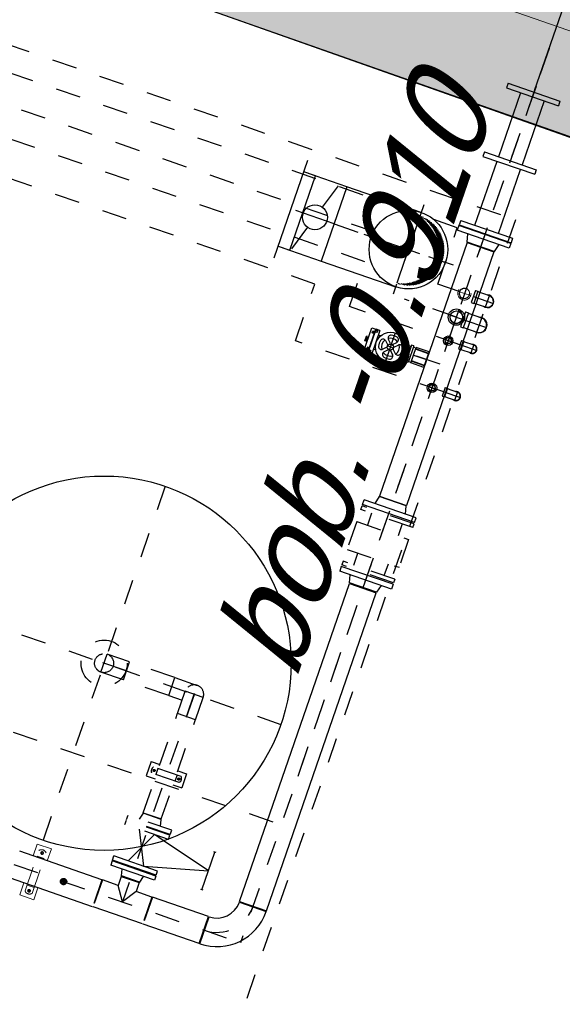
# Model space of a CAD drawing. Header units: metres. Extents: x 128615 to 129083, y 455669 to 456034.
# Tile 92 of 158: x 128822.68 to 128824.86, y 455825.65 to 455829.6. Entities that reach past the tile are written whole.
import ezdxf
from ezdxf.lldxf.tags import DXFTag

# ---------------------------------------------------------------- set-up
doc = ezdxf.new("R2010")
doc.units = ezdxf.units.M
for name, pattern in [('AM_ISO08W050', [18, 12, -1.5, 3, -1.5]), ('CENTER', [2, 1.25, -0.25, 0.25, -0.25]), ('CENTER2', [1.125, 0.75, -0.125, 0.125, -0.125]), ('HIDDEN', [0.375, 0.25, -0.125]), ('RI-AWZI_SLIBLEIDING', [11, 5, -3, 0, -3])]:
    doc.linetypes.add(name, pattern=pattern)
for name, color, linetype in [('0H', 6, 'CENTER'), ('0Hid', 6, 'HIDDEN'), ('0Hu1', 6, 'Continuous'), ('0Hu2', 6, 'Continuous'), ('0t', 6, 'Continuous'), ('B-XX-GR-GRAS-G', 90, 'Continuous'), ('B-XX-GR-KRUIDEN-G', 98, 'Continuous'), ('B-XX-OG-BEBOUWING-G', 1, 'Continuous'), ('B-XX-RI-AWZI_BEDRIJFSWATER-G_HDSR', 150, 'HDSR_Bedrijfswater'), ('B-XX-RI-AWZI_BEDRIJFSWATER-T25_HDSR', 7, 'Continuous'), ('WL5771--_T_KANAAL-H', 6, 'Continuous'), ('WL5772--_R_KANAAL-C', 6, 'Continuous'), ('WL5772--_R_KANAAL-H', 6, 'Continuous'), ('WL5773--_HARTLIJN', 6, 'CENTER2'), ('ZU_B_A_EB00---hSTAAL~-_-----', 1, 'Continuous')]:
    doc.layers.add(name, color=color, linetype=linetype)
for name, color, linetype, lineweight in [('AM_7', 6, 'AM_ISO08W050', 25), ('B-XX-GR-HAAG-G', 90, 'GR-HAAG1', 13), ('B-XX-RI-AWZI_SLIBLEIDING-G', 40, 'RI-AWZI_SLIBLEIDING', 18), ('B-XX-VH-BESTRATING-V', 1, 'Continuous', 18)]:
    doc.layers.add(name, color=color, linetype=linetype, lineweight=lineweight)
doc.styles.add('NORATT', font='isocp.shx')
doc.styles.get("Standard").update_dxf_attribs({"font": 'arial.ttf'})
doc.styles.add('tcb_isocp', font='tcb_isocp.shx')
doc.linetypes.add('GR-HAAG1', pattern='A,6,[176,NLCS.SHX,S=0.125,R=0,X=0,Y=0],-2', length=8)
tags = doc.linetypes.add('HDSR_Bedrijfswater', pattern='A,25,-2,["BW",Standard,S=1.5,R=0,X=0,Y=-0.75],-5', length=32).pattern_tags.tags
tags[6] = DXFTag(74, 10)

# ---------------------------------------------------------------- blocks, each defined once
blk = doc.blocks.new('sok-DN15ba')
at = {"color": 0, "linetype": 'ByBlock'}
for p, q in [((12.5, 0), (-12.5, 0)), ((0, -12.5), (0, 12.5))]:
    blk.add_line(p, q, dxfattribs=at)
for radius in [12.5, 7.5]:
    blk.add_circle((0, 0), radius)
blk.add_arc((0, 0), 8.5, 180, 90)
blk = doc.blocks.new('B100')
for p, q in [((-57.2, 0), (57.2, 0)), ((152.5, -95.3), (152.5, -209.6))]:
    blk.add_line(p, q)
for radius in [209.7, 95.4]:
    blk.add_arc((152.5, 0), radius, 180, 270)
at = {"color": 0, "linetype": 'ByBlock'}
blk.add_arc((152.5, 0), 152.5, 180, 270, dxfattribs=at)
blk = doc.blocks.new('M100600')
for p, q in [((-150, 110), (-150, -110)), ((-131, 110), (-150, 110)), ((-131, 110), (-131, -110)), ((140.5, 110), (140.5, -110)), ((159.5, 110), (140.5, 110)), ((159.5, 110), (159.5, -110)), ((431, 110), (431, -110)), ((450, 110), (431, 110)), ((450, 110), (450, -110)), ((-131, 50), (140.5, 50)), ((431, 50), (159.5, 50)), ((-131, -50), (140.5, -50)), ((431, -50), (159.5, -50)), ((-131, -110), (-150, -110)), ((159.5, -110), (140.5, -110)), ((450, -110), (431, -110))]:
    blk.add_line(p, q)
blk = doc.blocks.new('Vof100')
for p, q in [((-57.15, 0), (57.15, 0)), ((57.15, 0), (65.5, -32)), ((-110, -32), (110, -32)), ((-110, -52), (-110, -32)), ((-65.5, -32), (-57.15, 0)), ((110, -52), (110, -32)), ((-110, -52), (110, -52))]:
    blk.add_line(p, q)
blk = doc.blocks.new('Vlf150')
for p, q in [((-142.5, 0), (142.5, 0)), ((-142.5, -20), (-142.5, 0)), ((142.5, -20), (142.5, 0)), ((-142.5, -20), (142.5, -20))]:
    blk.add_line(p, q)
blk = doc.blocks.new('sok-DN25ba')
at = {"color": 0, "linetype": 'ByBlock'}
for p, q in [((19, 0), (-19, 0)), ((0, -19), (0, 19))]:
    blk.add_line(p, q, dxfattribs=at)
for radius in [19, 12.5]:
    blk.add_circle((0, 0), radius)
blk.add_arc((0, 0), 13.5, 180, 90)
blk = doc.blocks.new('sok-DN50va')
for p, q in [((-32.75, 0), (32.75, 0)), ((-32.75, 0), (-32.75, -56)), ((32.75, 0), (32.75, -56)), ((-32.75, -56), (32.75, -56))]:
    blk.add_line(p, q)
at = {"color": 0, "linetype": 'ByBlock'}
blk.add_line((0, -56), (0, 0), dxfattribs=at)
at = {"color": 0, "linetype": 'HIDDEN'}
for p, q in [((-26, 0), (-26, -56)), ((-25, 0), (-25, -56)), ((25, 0), (25, -56)), ((26, 0), (26, -56))]:
    blk.add_line(p, q, dxfattribs=at)
blk = doc.blocks.new('Afsluitdop_DN50')
for p, q in [((-49, -16.5), (-49, 0)), ((-49, 0), (49, 0)), ((-45.6, 0), (-45.6, 9.2)), ((-38, 9.2), (-45.6, 9.2)), ((-38, 5), (-40.5, 5)), ((-40.5, 5), (-40.5, 0)), ((-38, 9.2), (-38, 5)), ((38, 9.2), (45.6, 9.2)), ((38, 9.2), (38, 5)), ((38, 5), (40.5, 5)), ((40.5, 5), (40.5, 0)), ((45.6, 0), (45.6, 9.2)), ((49, -16.5), (49, 0)), ((-49, -16.5), (49, -16.5)), ((-10, -21.5), (10, -21.5)), ((-10, -21.5), (-10, -26.5)), ((-10, -26.5), (10, -26.5)), ((-5, -16.5), (-5, -21.5)), ((5, -16.5), (5, -21.5)), ((10, -21.5), (10, -26.5))]:
    blk.add_line(p, q)
blk = doc.blocks.new('A$C7C78758B')
at = {"layer": '0H'}
for p, q in [((0, -750), (0, 750)), ((-750, 0), (750, 0))]:
    blk.add_line(p, q, dxfattribs=at)
at = {"layer": '0Hid'}
for radius in [92.5, 38]:
    blk.add_circle((0, 0), radius, dxfattribs=at)
at = {"layer": '0Hu2'}
blk.add_circle((0, 0), 750, dxfattribs=at)
blk = doc.blocks.new('Vof65')
for p, q in [((-45, -27), (-38.05, 0)), ((-38.05, 0), (38.05, 0)), ((38.05, 0), (45, -27)), ((-92.5, -27), (92.5, -27)), ((-92.5, -45), (-92.5, -27)), ((92.5, -45), (92.5, -27)), ((-92.5, -45), (92.5, -45))]:
    blk.add_line(p, q)
blk = doc.blocks.new('B65ba')
for p, q in [((-95, 38), (0, 38)), ((-95, -38.1), (-95, 38)), ((-95, -38.1), (0, -38.1))]:
    blk.add_line(p, q)
at = {"color": 0, "linetype": 'ByBlock'}
for p, q in [((-95, 0), (38, 0)), ((0, -38.1), (0, 38))]:
    blk.add_line(p, q, dxfattribs=at)
blk.add_arc((0, 0), 38.1, 270, 90)
blk = doc.blocks.new('sok-DN40ba')
at = {"color": 0, "linetype": 'ByBlock'}
for p, q in [((-26.2, 0), (26.8, 0)), ((0, 26.5), (0, -26.5))]:
    blk.add_line(p, q, dxfattribs=at)
for radius in [26.5, 20]:
    blk.add_circle((0.3, 0), radius)
blk.add_arc((0.3, 0), 21, 180, 90)
blk = doc.blocks.new('knie90-DN25ba')
for p, q in [((-52.6, 18.2), (-52.6, -18.2)), ((-52.6, 18.2), (-43.2, 18.2)), ((-43.2, 18.2), (-43.2, -18.2)), ((-43.2, 16.9), (0, 16.9)), ((-52.6, -18.2), (-43.2, -18.2)), ((-43.2, -16.9), (0, -16.9))]:
    blk.add_line(p, q)
at = {"color": 0, "linetype": 'ByBlock'}
for p, q in [((-52.6, 0), (18.2, 0)), ((0, 18.2), (0, -18.2))]:
    blk.add_line(p, q, dxfattribs=at)
for radius, start, end in [(18.2, 247.8084, 112.1916), (16.9, 270, 90)]:
    blk.add_arc((0, 0), radius, start, end)
blk = doc.blocks.new('*X140')
at = {"color": 0}
for p, q in [((-0.25, 0.302), (-0.25, 0.377)), ((-0.24, 0.309), (-0.24, 0.383)), ((-0.23, 0.315), (-0.23, 0.389)), ((-0.22, 0.32), (-0.22, 0.395)), ((-0.21, 0.326), (-0.21, 0.4)), ((-0.2, 0.331), (-0.2, 0.405)), ((-0.19, 0.335), (-0.19, 0.41)), ((-0.18, 0.34), (-0.18, 0.415)), ((-0.17, 0.344), (-0.17, 0.419)), ((-0.16, 0.348), (-0.16, 0.423)), ((-0.15, 0.351), (-0.15, 0.426)), ((-0.14, 0.355), (-0.14, 0.43)), ((-0.13, 0.358), (-0.13, 0.433)), ((-0.12, 0.36), (-0.12, 0.436)), ((-0.11, 0.363), (-0.11, 0.439)), ((-0.1, 0.365), (-0.1, 0.441)), ((-0.09, 0.367), (-0.09, 0.443)), ((-0.08, 0.369), (-0.08, 0.445)), ((-0.07, 0.371), (-0.07, 0.447)), ((-0.06, 0.372), (-0.06, 0.448)), ((-0.05, 0.374), (-0.05, 0.449)), ((-0.04, 0.375), (-0.04, 0.45)), ((-0.03, 0.375), (-0.03, 0.451)), ((-0.02, 0.376), (-0.02, 0.452)), ((-0.01, 0.376), (-0.01, 0.452)), ((0, 0.376), (0, 0.452)), ((0.01, 0.376), (0.01, 0.452)), ((0.02, 0.376), (0.02, 0.452)), ((0.03, 0.375), (0.03, 0.451)), ((0.04, 0.375), (0.04, 0.45)), ((0.05, 0.374), (0.05, 0.449)), ((0.06, 0.372), (0.06, 0.448)), ((0.07, 0.371), (0.07, 0.447)), ((0.08, 0.369), (0.08, 0.445)), ((0.09, 0.367), (0.09, 0.443)), ((0.1, 0.365), (0.1, 0.441)), ((0.11, 0.363), (0.11, 0.439)), ((0.12, 0.36), (0.12, 0.436)), ((0.13, 0.358), (0.13, 0.433)), ((0.14, 0.355), (0.14, 0.43)), ((0.15, 0.351), (0.15, 0.426)), ((0.16, 0.348), (0.16, 0.423)), ((0.17, 0.344), (0.17, 0.419)), ((0.18, 0.34), (0.18, 0.415)), ((0.19, 0.335), (0.19, 0.41)), ((0.2, 0.331), (0.2, 0.405)), ((0.21, 0.326), (0.21, 0.4)), ((0.22, 0.32), (0.22, 0.395)), ((0.23, 0.315), (0.23, 0.389)), ((0.24, 0.309), (0.24, 0.383)), ((0.25, 0.302), (0.25, 0.377)), ((-0.37, 0.189), (-0.37, 0.26)), ((-0.36, 0.203), (-0.36, 0.273)), ((-0.35, 0.215), (-0.35, 0.286)), ((-0.34, 0.226), (-0.34, 0.298)), ((-0.33, 0.237), (-0.33, 0.309)), ((-0.32, 0.247), (-0.32, 0.319)), ((-0.31, 0.256), (-0.31, 0.329)), ((-0.3, 0.265), (-0.3, 0.338)), ((-0.29, 0.273), (-0.29, 0.347)), ((-0.28, 0.281), (-0.28, 0.355)), ((-0.27, 0.289), (-0.27, 0.363)), ((-0.26, 0.296), (-0.26, 0.37)), ((0.26, 0.296), (0.26, 0.37)), ((0.27, 0.289), (0.27, 0.363)), ((0.28, 0.281), (0.28, 0.355)), ((0.29, 0.273), (0.29, 0.347)), ((0.3, 0.265), (0.3, 0.338)), ((0.31, 0.256), (0.31, 0.329)), ((0.32, 0.247), (0.32, 0.319)), ((0.33, 0.237), (0.33, 0.309)), ((0.34, 0.226), (0.34, 0.298)), ((0.35, 0.215), (0.35, 0.286)), ((0.36, 0.203), (0.36, 0.273)), ((0.37, 0.189), (0.37, 0.26)), ((-0.43, 0.079), (-0.43, 0.14)), ((-0.42, 0.104), (-0.42, 0.167)), ((-0.41, 0.125), (-0.41, 0.191)), ((-0.4, 0.143), (-0.4, 0.211)), ((-0.39, 0.16), (-0.39, 0.229)), ((-0.38, 0.175), (-0.38, 0.245)), ((0.38, 0.175), (0.38, 0.245)), ((0.39, 0.16), (0.39, 0.229)), ((0.4, 0.143), (0.4, 0.211)), ((0.41, 0.125), (0.41, 0.191)), ((0.42, 0.104), (0.42, 0.167)), ((0.43, 0.079), (0.43, 0.14)), ((-0.45, 0.011), (-0.45, 0.044)), ((-0.44, 0.05), (-0.44, 0.104)), ((0.44, 0.05), (0.44, 0.104)), ((0.45, 0.011), (0.45, 0.044))]:
    blk.add_line(p, q, dxfattribs=at)
blk = doc.blocks.new('karods')
blk.add_circle((0, 0), 0.5)
at = {"layer": 'WL5773--_HARTLIJN'}
for p, q in [((0, -0.6), (0, 0.6)), ((-0.6, 0), (0.6, 0))]:
    blk.add_line(p, q, dxfattribs=at)
at = {"layer": 'WL5771--_T_KANAAL-H', "color": 1}
blk.add_blockref('*X140', (0, 0), dxfattribs=at)
blk = doc.blocks.new('OBO31500090SH')
blk.add_lwpolyline([(-157.5, 0), (-157.5, -315), (157.5, -315), (157.5, 0)])
at = {"layer": 'WL5773--_HARTLIJN'}
for p, q in [((0, -315), (0, 157.5)), ((-157.5, 0), (157.5, 0))]:
    blk.add_line(p, q, dxfattribs=at)
at = {"xscale": 315, "yscale": 315, "zscale": 315}
blk.add_blockref('karods', (0, 0), dxfattribs=at)
blk = doc.blocks.new('karo')
for p, q in [((1, 0.5), (0, 0.5)), ((0, -0.5), (1, -0.5))]:
    blk.add_line(p, q)
at = {"layer": 'WL5773--_HARTLIJN'}
blk.add_line((0, 0), (1, 0), dxfattribs=at)
blk = doc.blocks.new('orn_a_k315-315-50')
for points in [[(-207.5, 50), (207.5, 50)], [(-157.5, 50), (-157.5, 0), (157.5, 0), (157.5, 50)]]:
    blk.add_lwpolyline(points)
at = {"color": 2, "style": 'NORATT'}
for tag, p, flags in [('ROS_TYPE', (239.2, 134.2), 8), ('ROS_M3H', (239.2, 124.2), 8), ('ROS_M3H_G', (239.2, 114.2), 8), ('ROS_ZIJDE', (239.2, 104.2), 9), ('ROS_STAT', (239.2, 94.2), 9)]:
    blk.add_attdef(tag, p, '', height=6.25, dxfattribs=dict(at, flags=flags))
blk = doc.blocks.new('ORK31500000')
at = {"layer": 'WL5772--_R_KANAAL-H'}
for p, q in [((48.3, 12.9), (152.1, 40.8)), ((-48.3, -12.9), (-152.1, -40.8))]:
    blk.add_line(p, q, dxfattribs=at)
blk.add_circle((0, 0), 50, dxfattribs=at)
blk = doc.blocks.new('A$C1C6364B6')
at = {"layer": 'WL5772--_R_KANAAL-C', "rotation": 57.19128459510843}
blk.add_blockref('ORK31500000', (816.5, 310), dxfattribs=at)
at = {"layer": 'ZU_B_A_EB00---hSTAAL~-_-----'}
for name, p, rotation in [('orn_a_k315-315-50', (868, 310), 270), ('OBO31500090SH', (420, 310), 90)]:
    blk.add_blockref(name, p, dxfattribs=dict(at, rotation=rotation))
at = {"layer": 'ZU_B_A_EB00---hSTAAL~-_-----', "xscale": 163.0211543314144, "yscale": 315, "zscale": 315}
blk.add_blockref('karo', (735, 310), dxfattribs=at)
blk = doc.blocks.new('sok-DN50ba')
at = {"color": 0, "linetype": 'ByBlock'}
for p, q in [((-32.75, 0), (32.75, 0)), ((0, -32.75), (0, 32.75))]:
    blk.add_line(p, q, dxfattribs=at)
for radius in [32.75, 25]:
    blk.add_circle((0, 0), radius)
blk.add_arc((0, 0), 26, 180, 90)
blk = doc.blocks.new('knie90-DN40ba')
for p, q in [((-59.2, 25.5), (-59.2, -25.5)), ((-59.2, 25.5), (-48.6, 25.5)), ((-48.6, 25.5), (-48.6, -25.5)), ((-48.6, 24.1), (0, 24.1)), ((-59.2, -25.5), (-48.6, -25.5)), ((-48.6, -24.1), (0, -24.1))]:
    blk.add_line(p, q)
at = {"color": 0, "linetype": 'ByBlock'}
for p, q in [((-59.2, 0), (25.5, 0)), ((0, 25.3), (0, -25.6))]:
    blk.add_line(p, q, dxfattribs=at)
for radius, start, end in [(25.5, 250.5457, 107.4793), (24.2, 270, 90)]:
    blk.add_arc((0, -0.1), radius, start, end)
blk = doc.blocks.new('knie90-DN50ba')
for p, q in [((-68.7, 31.7), (-68.7, -31.7)), ((-68.7, 31.7), (-56.5, 31.7)), ((-56.5, 31.7), (-56.5, -31.7)), ((-56.5, 30.1), (0, 30.1)), ((-68.7, -31.7), (-56.5, -31.7)), ((-56.5, -30.1), (0, -30.1))]:
    blk.add_line(p, q)
at = {"color": 0, "linetype": 'ByBlock'}
for p, q in [((-68.7, 0), (31.7, 0)), ((0, 31.5), (0, -31.8))]:
    blk.add_line(p, q, dxfattribs=at)
for radius, start, end in [(31.7, 251.3328, 107.0284), (30.2, 270, 90)]:
    blk.add_arc((0, -0.1), radius, start, end)
blk = doc.blocks.new('slibverwerkingsgebouw')
for p, q in [((17248.6, 3714.4), (17248.6, 3764.8)), ((17308.6, 3764.8), (17248.6, 3764.8)), ((17308.6, 3714.5), (17308.6, 3764.8)), ((17263.7, 3571.6), (17263.6, 3742.9)), ((17293.6, 3718.6), (17263.6, 3718.6)), ((17293.7, 3571.6), (17293.6, 3743)), ((17248.7, 3549.8), (17248.7, 3600.1)), ((17293.7, 3596), (17263.7, 3596)), ((17308.7, 3549.8), (17308.7, 3600.2)), ((17308.7, 3549.8), (17248.7, 3549.8))]:
    blk.add_line(p, q)
at = {"color": 0, "linetype": 'ByBlock'}
for p, q in [((17284.1, 3737.3), (17273.1, 3737.3)), ((17278.6, 3731.8), (17278.6, 3742.8)), ((17284.2, 3577.3), (17273.2, 3577.3)), ((17278.7, 3571.8), (17278.7, 3582.8))]:
    blk.add_line(p, q, dxfattribs=at)
for centre in [(17278.6, 3737.3), (17278.7, 3577.3)]:
    blk.add_circle(centre, 5.5)
for centre, start, end in [((17278.6, 3731.3), 37.9027, 142.1754), ((17278.7, 3583.3), 217.9027, 322.1754)]:
    blk.add_arc(centre, 19, start, end)
at = {"layer": '0H'}
for p, q in [((18145, 7287.4), (18147.5, 3657.9)), ((18145.1, 7262.4), (18147.1, 4312.4)), ((18032.1, 6649.3), (10435.2, 6644.1)), ((18032.3, 6409.3), (18032.1, 6649.3)), ((17726.8, 6524.2), (10560.3, 6519.3)), ((17726.9, 6399.2), (10685.4, 6394.4)), ((17727, 6209.1), (17726.9, 6399.2)), ((18126.6, 6409.4), (18032.3, 6409.3)), ((18145.7, 6309.4), (17925.2, 6309.3)), ((17566.6, 6249), (10835.5, 6244.5)), ((17566.7, 6009), (17566.6, 6249)), ((18195.5, 6209.5), (17727, 6209.1)), ((18145.8, 6109.4), (17925.3, 6109.3)), ((18195.6, 6009.9), (17566.7, 6009)), ((17646.9, 4539.7), (17647.5, 3657.5)), ((16811.2, 4157), (18114.3, 4157.9)), ((17609.4, 3752.5), (17685.5, 3752.6)), ((17609.4, 3752.5), (17609.4, 3714.7)), ((17685.5, 3752.6), (17685.5, 3714.7)), ((17540.5, 3714.6), (17540.5, 3600.3)), ((17542.5, 3714.6), (17542.5, 3600.3)), ((17752.5, 3714.8), (17752.5, 3600.5)), ((17754.5, 3714.8), (17754.5, 3600.5)), ((15986.7, 3656.4), (18147.5, 3657.9)), ((17410, 3657.4), (17385, 3657.4))]:
    blk.add_line(p, q, dxfattribs=at)
at = {"layer": '0Hid'}
for p, q in [((18081.3, 5455.4), (18081.4, 5404.8)), ((18211.2, 5455.5), (18211.3, 5404.9)), ((18036.3, 5404.8), (18256.3, 5404.9)), ((18036.3, 5404.8), (18036.4, 5286.8)), ((18256.3, 5404.9), (18256.4, 5287)), ((18036.4, 5286.8), (18256.4, 5287)), ((18081.5, 5236.3), (18081.4, 5286.8)), ((18211.4, 5236.4), (18211.4, 5286.9)), ((17551.9, 4575.5), (17359.7, 4575.3)), ((17551.9, 4575.5), (17646.9, 4575.5)), ((17551.9, 4499.4), (17551.9, 4575.5)), ((17551.9, 4499.4), (17359.8, 4499.2)), ((17551.9, 4499.4), (17608.9, 4499.4)), ((17609.2, 4022.5), (17608.9, 4444.7)), ((17685.3, 4022.6), (17685, 4444.7)), ((17572.1, 4226.6), (17609.1, 4226.7)), ((17572.1, 4226.6), (17572.2, 4166.6)), ((17685.2, 4226.7), (17722.1, 4226.7)), ((17722.1, 4226.7), (17722.2, 4166.7)), ((17705.9, 4209.2), (17588.3, 4209.1)), ((17706, 4184.2), (17588.3, 4184.1)), ((17598.9, 4196.7), (17590.4, 4196.6)), ((17594.6, 4200.9), (17594.6, 4192.4)), ((17606.6, 4209.2), (17606.6, 4184.2)), ((17687.7, 4209.2), (17687.7, 4184.2)), ((17695.4, 4196.7), (17703.9, 4196.7)), ((17699.6, 4201), (17699.6, 4192.5)), ((17572.2, 4166.6), (17609.1, 4166.7)), ((17685.2, 4166.7), (17722.2, 4166.7)), ((17609.2, 4022.5), (17685.3, 4022.6)), ((17739.8, 3972.6), (17554.8, 3972.5)), ((17554.8, 3954.5), (17554.8, 3972.5)), ((17739.8, 3954.6), (17554.8, 3954.5)), ((17614.8, 3954.5), (17644.5, 3893.5)), ((17652, 3897.1), (17679.8, 3954.6)), ((17720.5, 3943.8), (17679.8, 3954.6)), ((17739.8, 3954.6), (17739.8, 3972.6))]:
    blk.add_line(p, q, dxfattribs=at)
for centre in [(17594.6, 4196.7), (17699.6, 4196.7)]:
    blk.add_circle(centre, 4.25, dxfattribs=at)
for centre, start, end in [((17602.6, 4196.7), 138.8996, 221.1786), ((17691.6, 4196.7), 318.8996, 41.1786)]:
    blk.add_arc(centre, 19, start, end, dxfattribs=at)
at = {"layer": '0Hu1'}
for p, q in [((18144.9, 7447.5), (18145, 7339.6)), ((18088.4, 6605.3), (18202.7, 6605.4)), ((18088.4, 6605.3), (18089.1, 5530.9)), ((18202.7, 6605.4), (18203.4, 5530.9)), ((17857.7, 6060.2), (17857.7, 6158.2)), ((17873.7, 6158.2), (17857.7, 6158.2)), ((17873.7, 6158.2), (17873.7, 6060.2)), ((17935.1, 6169.3), (17935.2, 6049.3)), ((17847.7, 6139.4), (17847.7, 6147.2)), ((17852.7, 6147.2), (17847.7, 6147.2)), ((17857.7, 6139.4), (17847.7, 6139.4)), ((17852.7, 6142.2), (17852.7, 6147.2)), ((17857.7, 6142.2), (17852.7, 6142.2)), ((17883.3, 6139.4), (17873.7, 6139.4)), ((17921.9, 6114.1), (17908.9, 6127.1)), ((17930.4, 6122.6), (17917.4, 6135.6)), ((17940, 6122.6), (17953, 6135.6)), ((17948.5, 6114.1), (17961.5, 6127.1)), ((17987, 6139.5), (18012.7, 6139.5)), ((18012.7, 6144.5), (18012.7, 6074.2)), ((18022.7, 6144.5), (18012.7, 6144.5)), ((18022.7, 6144.5), (18022.7, 6074.2)), ((18022.7, 6139.5), (18032.7, 6139.5)), ((17847.7, 6079.1), (17847.7, 6071.2)), ((17857.7, 6079.1), (17847.7, 6079.1)), ((17852.7, 6076.2), (17852.7, 6071.2)), ((17857.7, 6076.2), (17852.7, 6076.2)), ((17883.3, 6079.1), (17873.7, 6079.1)), ((17921.9, 6104.5), (17908.9, 6091.5)), ((17930.4, 6096), (17917.4, 6083)), ((17940, 6096), (17953, 6083)), ((17948.5, 6104.5), (17961.5, 6091.5)), ((17987.1, 6079.2), (18012.7, 6079.2)), ((18022.7, 6079.2), (18032.7, 6079.2)), ((17852.7, 6071.2), (17847.7, 6071.2)), ((17873.7, 6060.2), (17857.7, 6060.2)), ((18022.7, 6074.2), (18012.7, 6074.2)), ((18089.1, 5530.9), (18203.4, 5530.9)), ((18089.3, 5160.8), (18203.6, 5160.9)), ((18090.3, 3812.3), (18089.3, 5160.8)), ((18204.6, 3812.4), (18203.6, 5160.9)), ((17937.3, 3967.4), (17927.3, 3967.4)), ((17932.4, 3807.7), (17932.3, 3967.4)), ((17932.4, 3887.6), (17720.5, 3943.8)), ((17614.9, 3820.5), (17652, 3897.1)), ((17644.5, 3893.5), (17679.9, 3820.6)), ((17679.9, 3820.6), (17932.4, 3887.6)), ((17739.9, 3820.6), (17554.9, 3820.5)), ((17554.9, 3802.5), (17554.9, 3820.5)), ((17739.9, 3802.6), (17554.9, 3802.5)), ((17739.9, 3802.6), (17739.9, 3820.6)), ((17937.4, 3807.7), (17927.4, 3807.7)), ((18090.3, 3812.3), (18204.6, 3812.4)), ((17540.5, 3714.6), (17191.6, 3714.4)), ((17609.4, 3714.7), (17542.5, 3714.6)), ((17647.5, 3657.5), (17609.4, 3714.7)), ((17685.5, 3714.7), (17647.5, 3657.5)), ((17752.5, 3714.8), (17685.5, 3714.7)), ((17993, 3714.9), (17754.5, 3714.8)), ((17993, 3600.6), (17993, 3714.9)), ((17540.5, 3600.3), (17191.6, 3600.1)), ((17752.5, 3600.5), (17542.5, 3600.3)), ((17993, 3600.6), (17754.5, 3600.5))]:
    blk.add_line(p, q, dxfattribs=at)
for radius in [60, 12.4]:
    blk.add_circle((17935.2, 6109.3), radius, dxfattribs=at)
for centre, radius, start, end in [((17925.8, 6144), 12, 105.0391, 225.0391), ((17935.2, 6109.3), 48, 75.0391, 105.0391), ((17944.5, 6144.1), 12, 315.0391, 75.0391), ((17935.2, 6109.3), 48, 165.0391, 195.0391), ((17900.4, 6118.6), 12, 45.0391, 165.0391), ((17935.2, 6109.3), 35.8, 145.8026, 214.2755), ((17935.2, 6109.3), 35.8, 55.8026, 124.2756), ((17937.4, 6125.1), 3.6, 261.8981, 315.0391), ((17970, 6118.6), 12, 15.0391, 135.0391), ((17935.2, 6109.3), 35.8, 325.8026, 34.2755), ((17935.2, 6109.3), 48, 345.0391, 15.0391), ((17900.4, 6099.9), 12, 195.0391, 315.0391), ((17925.9, 6074.5), 12, 135.0391, 255.0391), ((17935.2, 6109.3), 35.8, 235.8026, 304.2756), ((17919.3, 6111.5), 3.6, 351.8981, 45.0391), ((17919.3, 6107), 3.6, 315.0391, 8.18), ((17937.5, 6093.4), 3.6, 45.0391, 98.18), ((17951, 6111.6), 3.6, 135.0391, 188.18), ((17951, 6107), 3.6, 171.8981, 225.0391), ((17944.5, 6074.5), 12, 285.0391, 45.0391), ((17970, 6100), 12, 225.0391, 345.0391), ((17935.2, 6109.3), 48, 255.0391, 285.0391)]:
    blk.add_arc(centre, radius, start, end, dxfattribs=at)
at = {"layer": 'AM_7'}
for p, q in [((3478.3, 6745.2), (18242, 6755.3)), ((18242, 6755.3), (18245.8, 1278.7))]:
    blk.add_line(p, q, dxfattribs=at)
at = {"color": 1, "linetype": 'CENTER', "rotation": 180.0390652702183}
blk.add_blockref('sok-DN40ba', (18145.6, 6409.4), dxfattribs=at)
at = {"layer": '0H', "xscale": -1, "rotation": 270.0390618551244}
blk.add_blockref('sok-DN50va', (18088.7, 6109.4), dxfattribs=at)
at = {"layer": '0H', "rotation": 90.03906185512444}
blk.add_blockref('sok-DN15ba', (17397.5, 3657.4), dxfattribs=at)
at = {"layer": '0Hid', "color": 1, "linetype": 'CENTER', "rotation": 0.03906527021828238}
for p in [(18248.1, 6209.9), (18248.2, 6009.9)]:
    blk.add_blockref('knie90-DN25ba', p, dxfattribs=at)
at = {"layer": '0Hid', "yscale": 0.7719298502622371}
for p, xscale, zscale, rotation in [((18146.3, 5470.9), -0.7719298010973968, 0.7719298, 0.03906259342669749), ((18146.4, 5220.9), 0.7719298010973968, 0.7719298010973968, 180.0390625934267)]:
    blk.add_blockref('Vlf150', p, dxfattribs=dict(at, xscale=xscale, zscale=zscale, rotation=rotation))
at = {"layer": '0Hid'}
for name, p, rotation in [('A$C7C78758B', (17264.8, 4537.2), 270.0390618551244), ('B65ba', (17646.9, 4537.5), 90.03906185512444)]:
    blk.add_blockref(name, p, dxfattribs=dict(at, rotation=rotation))
at = {"layer": '0Hid', "xscale": -1, "rotation": 0.03906527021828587}
for name, p in [('B65ba', (17264.8, 4537.2)), ('Vof65', (17647.3, 4020.5))]:
    blk.add_blockref(name, p, dxfattribs=at)
at = {"layer": '0Hu1', "rotation": 90.03906185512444}
blk.add_blockref('M100600', (18145.4, 6812.4), dxfattribs=at)
at = {"layer": '0Hu1', "color": 1, "linetype": 'CENTER'}
for name, p, rotation in [('Vof100', (18145.5, 6607.4), 180.0390652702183), ('sok-DN25ba', (18145.8, 6209.4), 180.0390652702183), ('sok-DN25ba', (18145.9, 6009.8), 180.0390652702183), ('Vof100', (18146.5, 5162.9), 180.0390652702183), ('Vof65', (17647.4, 3754.5), 180.0390652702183), ('B100', (17995, 3657.8), 90.03906185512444)]:
    blk.add_blockref(name, p, dxfattribs=dict(at, rotation=rotation))
at = {"layer": '0Hu1', "xscale": -1, "rotation": 270.0390618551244}
blk.add_blockref('Afsluitdop_DN50', (17856.2, 6109.2), dxfattribs=at)
at = {"layer": '0Hu1', "color": 1, "linetype": 'CENTER', "xscale": -1, "rotation": 0.03906527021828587}
blk.add_blockref('Vof100', (18146.2, 5528.9), dxfattribs=at)
at = {"layer": '0t', "color": 1, "linetype": 'CENTER', "rotation": 0.03906527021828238}
for name, p in [('knie90-DN40ba', (18242.3, 6410)), ('sok-DN50ba', (18145.7, 6309.4)), ('knie90-DN50ba', (18242.3, 6309.5))]:
    blk.add_blockref(name, p, dxfattribs=at)
at = {"layer": 'ZU_B_A_EB00---hSTAAL~-_-----', "rotation": 180.0390652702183}
blk.add_blockref('A$C1C6364B6', (18295.4, 6812.5), dxfattribs=at)

msp = doc.modelspace()

# ---------------------------------------------------------------- hatches: boundary and pattern name
at = {"layer": 'B-XX-GR-GRAS-G'}
h = msp.add_hatch(dxfattribs=at)
h.set_pattern_fill('CROSS', color=256, scale=0.1, angle=-116.5633, style=0)
h.set_pattern_definition([(340.90658, (128738.9979, 455858.1423), (0.8077809, 0.392352), [0.3175, -0.9525]), (70.90658, (128739.096, 455857.94034), (-0.392352, 0.8077809), [0.3175, -0.9525])])
h.paths.add_polyline_path([(128845.8675, 455784.6486), (128847.5685, 455784.0598), (128847.7648, 455784.6268), (128846.0638, 455785.2156)])
h.paths.add_polyline_path([(128967.1056, 455860.4144), (128969.421, 455866.8918), (128880.9007, 455904.4097), (128810.0578, 455927.1028), (128808.0816, 455921.3937), (128811.586, 455919.9882), (128842.944, 455909.6013), (128874.3253, 455899.2846), (128897.3942, 455890.0888), (128932.2499, 455875.2516), (128958.9785, 455863.8749)])
edge = h.paths.add_edge_path()
edge.add_line((128984.0843, 455804.1851), (128953.5144, 455822.3927))
edge.add_line((128953.5144, 455822.3927), (128931.0818, 455759.6371))
edge.add_line((128931.0818, 455759.6371), (128923.6913, 455762.2049))
edge.add_line((128923.6913, 455762.2049), (128914.027, 455765.5502))
edge.add_line((128914.027, 455765.5502), (128897.8456, 455770.6508))
edge.add_line((128897.8456, 455770.6508), (128884.7246, 455774.2574))
edge.add_line((128884.7246, 455774.2574), (128872.5483, 455777.8538))
edge.add_line((128872.5483, 455777.8538), (128866.0796, 455781.0476))
edge.add_line((128866.0796, 455781.0476), (128866.0213, 455781.0678))
edge.add_line((128866.0213, 455781.0678), (128863.5642, 455773.7248))
edge.add_line((128863.5642, 455773.7248), (128871.5286, 455771.3054))
edge.add_line((128871.5286, 455771.3054), (128871.6723, 455771.4107))
edge.add_arc((128873.3846, 455770.3693), 2.0041, 78.2494, 148.6951, ccw=False)
edge.add_line((128873.7928, 455772.3314), (128875.0822, 455772.0165))
edge.add_line((128875.0822, 455772.0165), (128927.2956, 455757.613))
edge.add_line((128927.2956, 455757.613), (128956.8956, 455749.1706))
edge.add_line((128956.8956, 455749.1706), (128984.0843, 455804.1851))
h = msp.add_hatch(dxfattribs=at)
h.set_pattern_fill('DOTS', color=256, scale=0.1, angle=-116.5633, style=0)
h.set_pattern_definition([(340.90658, (128738.99792, 455858.14229), (0.12693691, 0.1240523), [0, -0.15875])])
edge = h.paths.add_edge_path()
edge.add_line((128828.9802, 455818.8753), (128832.0015, 455827.6917))
edge.add_line((128832.0015, 455827.6917), (128839.6963, 455825.0121))
edge.add_line((128839.6963, 455825.0121), (128847.2296, 455822.3886))
edge.add_arc((128844.4592, 455806.0338), 16.5877, 80.38585, 190.01721)
edge.add_line((128828.1243, 455803.1485), (128824.0343, 455804.688))
edge.add_line((128824.0343, 455804.688), (128827.3804, 455814.2069))
edge.add_line((128827.3804, 455814.2069), (128828.7857, 455818.3077))
edge.add_line((128828.7857, 455818.3077), (128829.4638, 455818.073))
edge.add_line((128829.4638, 455818.073), (128829.3775, 455817.8237))
edge.add_line((128829.3775, 455817.8237), (128830.4379, 455817.4566))
edge.add_line((128830.4379, 455817.4566), (128830.8068, 455818.5223))
edge.add_line((128830.8068, 455818.5223), (128829.7464, 455818.8893))
edge.add_line((128829.7464, 455818.8893), (128829.66, 455818.64))
edge.add_line((128829.66, 455818.64), (128828.9802, 455818.8753))
at = {"layer": 'B-XX-GR-HAAG-G'}
h = msp.add_hatch(dxfattribs=at)
h.set_pattern_fill('ANGLE', color=256, scale=0.04, angle=-19.0934, style=0)
h.set_pattern_definition([(78.37646, (128738.99792, 455858.1423), (-0.2736702, 0.05629363), [0.2032, -0.0762]), (168.37646, (128738.99792, 455858.1423), (-0.05629363, -0.2736702), [0.2032, -0.0762])])
edge = h.paths.add_edge_path()
edge.add_line((128824.056, 455861.244), (128824.3252, 455861.9975))
edge.add_line((128824.3252, 455861.9975), (128807.4128, 455867.9094))
edge.add_line((128807.4128, 455867.9094), (128807.5845, 455867.0019))
edge.add_line((128807.5845, 455867.0019), (128824.0566, 455861.2438))
edge.add_line((128911.0525, 455830.6926), (128923.873, 455826.2244))
edge.add_line((128923.873, 455826.2244), (128926.9523, 455825.1513))
edge.add_line((128926.9523, 455825.1513), (128927.2239, 455825.9444))
edge.add_line((128927.2239, 455825.9444), (128912.0314, 455831.2301))
edge.add_line((128912.0314, 455831.2301), (128911.0524, 455830.6923))
at = {"layer": 'B-XX-GR-KRUIDEN-G'}
h = msp.add_hatch(dxfattribs=at)
h.set_pattern_fill('SWAMP', color=256, scale=0.2, angle=-116.5633, style=0)
h.set_pattern_definition([(340.9066, (128738.998, 455858.1423), (3.83935, 3.326516), [0.635, -4.445]), (70.9066, (128739.298, 455858.0384), (-0.96118, 4.98823), [0.3175, -8.48132]), (70.9066, (128739.373, 455858.0125), (-0.96118, 4.98823), [0.254, -8.54482]), (70.9066, (128739.223, 455858.0644), (-0.96118, 4.98823), [0.254, -8.54482]), (40.9066, (128739.448, 455857.9865), (-0.96117, 4.98823), [0.2032, -4.8768]), (100.9066, (128739.148, 455858.0904), (-4.80052, 1.66172), [0.2032, -4.8768])])
edge = h.paths.add_edge_path()
edge.add_line((128948.4118, 455833.458), (128948.6455, 455826.0783))
edge.add_line((128948.6455, 455826.0783), (128943.9096, 455812.3967))
edge.add_line((128943.9096, 455812.3967), (128941.3889, 455813.2785))
edge.add_line((128941.3889, 455813.2785), (128942.134, 455815.431))
edge.add_arc((128932.7453, 455818.8885), 10.0051, -20.21683, 71.17534)
edge.add_line((128935.9736, 455828.3584), (128892.186, 455843.5793))
edge.add_arc((128893.6953, 455847.9211), 4.5966, -157.0428, -109.1679, ccw=False)
edge.add_arc((128894.4308, 455848.2326), 5.3954, 162.5113, 202.9572, ccw=False)
edge.add_line((128889.2848, 455849.8541), (128901.8558, 455885.6736))
edge.add_line((128901.8558, 455885.6736), (128887.2243, 455890.7226))
edge.add_line((128887.2243, 455890.7226), (128887.1818, 455890.5997))
edge.add_line((128887.1818, 455890.5997), (128874.5146, 455895.1036))
edge.add_line((128874.5146, 455895.1036), (128873.5284, 455892.2545))
edge.add_arc((128867.2807, 455871.9955), 21.2004, 72.86074, 176.43586)
edge.add_line((128846.1213, 455873.3135), (128835.0104, 455877.1888))
edge.add_arc((128817.5916, 455889.2204), 21.1701, -34.63405, -24.22744)
edge.add_line((128836.8972, 455880.5331), (128837.0847, 455880.5151))
edge.add_line((128837.0847, 455880.5151), (128838.2442, 455883.7951))
edge.add_line((128838.2442, 455883.7951), (128838.0851, 455883.911))
edge.add_arc((128817.5916, 455889.2204), 21.1701, -14.52468, 21.05836)
edge.add_line((128837.3479, 455896.8273), (128838.4438, 455897.4513))
edge.add_line((128838.4438, 455897.4513), (128836.9197, 455900.5194))
edge.add_line((128836.9197, 455900.5194), (128835.8291, 455899.9707))
edge.add_arc((128817.5916, 455889.2204), 21.1701, 30.51774, 65.77256)
edge.add_line((128826.279, 455908.526), (128826.2969, 455908.7136))
edge.add_line((128826.2969, 455908.7136), (128823.017, 455909.8731))
edge.add_line((128823.017, 455909.8731), (128822.901, 455909.714))
edge.add_arc((128817.5916, 455889.2204), 21.1701, 75.47532, 155.58736)
edge.add_line((128798.3142, 455897.9702), (128798.1176, 455897.9799))
edge.add_line((128798.1176, 455897.9799), (128797.7212, 455896.8585))
edge.add_line((128797.7212, 455896.8585), (128793.8072, 455898.2134))
edge.add_arc((128775.6532, 455909.0573), 21.1462, -30.85117, -24.45064)
edge.add_line((128794.9029, 455900.3047), (128795.4902, 455900.2458))
edge.add_line((128795.4902, 455900.2458), (128796.7021, 455903.7468))
edge.add_line((128796.7021, 455903.7468), (128796.1976, 455904.0487))
edge.add_arc((128775.6532, 455909.0573), 21.1462, -13.70125, 21.18853)
edge.add_line((128795.3698, 455916.7004), (128797.9082, 455917.9559))
edge.add_line((128797.9082, 455917.9559), (128796.4067, 455921.1223))
edge.add_line((128796.4067, 455921.1223), (128793.8363, 455919.8526))
edge.add_arc((128775.6532, 455909.0573), 21.1462, 30.6974, 65.54936)
edge.add_line((128784.4058, 455928.3071), (128784.4647, 455928.8944))
edge.add_line((128784.4647, 455928.8944), (128780.9637, 455930.1062))
edge.add_line((128780.9637, 455930.1062), (128780.6618, 455929.6018))
edge.add_arc((128775.6532, 455909.0573), 21.1462, 76.29875, 155.50955)
edge.add_line((128756.4095, 455917.8233), (128755.8262, 455917.898))
edge.add_line((128755.8262, 455917.898), (128754.6142, 455914.3971))
edge.add_line((128754.6142, 455914.3971), (128755.1122, 455914.0803))
edge.add_arc((128775.6532, 455909.0573), 21.1462, 166.25894, 191.70438)
edge.add_line((128754.9467, 455904.7676), (128751.1986, 455903.6585))
edge.add_line((128751.1986, 455903.6585), (128751.1174, 455903.9197))
edge.add_line((128751.1174, 455903.9197), (128741.497, 455907.2999))
edge.add_line((128741.497, 455907.2999), (128757.0495, 455938.299))
edge.add_line((128757.0495, 455938.299), (128795.9633, 455925.5685))
edge.add_line((128795.9633, 455925.5685), (128808.0816, 455921.3937))
edge.add_line((128808.0816, 455921.3937), (128811.586, 455919.9882))
edge.add_line((128811.586, 455919.9882), (128842.944, 455909.6013))
edge.add_line((128842.944, 455909.6013), (128874.3253, 455899.2846))
edge.add_line((128874.3253, 455899.2846), (128897.3942, 455890.0888))
edge.add_line((128897.3942, 455890.0888), (128932.2499, 455875.2516))
edge.add_line((128932.2499, 455875.2516), (128958.9785, 455863.8749))
edge.add_line((128958.9785, 455863.8749), (128948.4118, 455833.458))
h.paths.add_polyline_path([(128845.6941, 455904.4571), (128848.0856, 455905.5477), (128849.231, 455903.2377), (128848.6445, 455901.5319), (128846.8292, 455902.1678)], flags=16)
at = {"layer": 'B-XX-VH-BESTRATING-V'}
h = msp.add_hatch(dxfattribs=at)
h.set_pattern_fill('AR-B88', color=256, scale=0.002, angle=-116.5633, style=0)
h.set_pattern_definition([(340.906581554, (222427.23342, -244865.00476), (0.13293724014, 0.3840425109), []), (70.906581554, (222427.23342, -244865.00476), (-0.059084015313, 0.45051113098), [0.4064, -0.4064])])
h.paths.add_polyline_path([(128848.0971, 455878.6359, -0.403741), (128873.2288, 455891.4051), (128873.5245, 455892.2556, 0.486896), (128846.1151, 455873.2097), (128834.9512, 455877.1035, 0.046667), (128836.8972, 455880.5331), (128837.0847, 455880.5151), (128838.2442, 455883.7951), (128838.0851, 455883.911, 0.15652), (128837.3479, 455896.8273), (128838.4438, 455897.4513), (128836.9197, 455900.5194), (128835.8291, 455899.9707, 0.155053), (128826.279, 455908.526), (128826.2969, 455908.7136), (128824.5146, 455909.3436), (128824.2202, 455908.4931), (128825.334, 455908.0994), (128825.3206, 455907.9592, -0.173834), (128835.4657, 455898.7804), (128836.5161, 455899.3089), (128837.2594, 455897.8125), (128836.2169, 455897.219, -0.174013), (128837.0525, 455883.5501), (128837.1722, 455883.4628), (128836.4706, 455881.478), (128836.3304, 455881.4915, -0.38441), (128811.8267, 455869.7874), (128811.749, 455869.6699), (128810.8869, 455869.9746), (128810.5925, 455869.1241), (128812.1121, 455868.587), (128812.216, 455868.7442, 0.07545), (128818.5707, 455868.0729, 0.075895), (128824.8362, 455869.3284), (128826.3977, 455866.1489), (128827.2047, 455866.5577), (128826.1752, 455868.708), (128828.4457, 455869.8033), (128829.4584, 455867.6596), (128832.767, 455866.4858), (128833.0883, 455867.3782), (128830.0883, 455868.4308), (128828.7671, 455871.2404), (128828.8525, 455871.2937, 0.085314), (128834.1919, 455876.0825), (128837.7766, 455874.8504), (128842.5595, 455873.1542), (128846.0839, 455871.9276), (128846.081, 455871.8227, 0.197443), (128852.3272, 455856.9671), (128850.4532, 455851.7043), (128837.701, 455856.1264), (128837.4046, 455855.2651), (128841.2029, 455853.9567), (128840.2941, 455851.3181, -0.037394), (128840.2171, 455851.027, -0.036633), (128840.1005, 455850.7561), (128837.9778, 455844.5937, -0.026918), (128837.918, 455844.3852, -0.026157), (128837.8388, 455844.19), (128836.9098, 455841.4928), (128836.1198, 455841.7704), (128834.2752, 455836.4664), (128835.0449, 455836.199), (128833.9673, 455833.0983, 0.045838), (128834.7846, 455832.717), (128835.7157, 455835.394), (128836.2, 455836.7518), (128835.4308, 455837.0335), (128836.6945, 455840.6412), (128837.4669, 455840.3769), (128841.9722, 455853.3664), (128875.6168, 455841.6267), (128872.6042, 455832.6313), (128869.4364, 455823.6341), (128868.9275, 455823.8104), (128868.602, 455822.8507), (128868.0093, 455821.1905), (128868.4012, 455821.0538, 0.054395), (128869.3766, 455820.7582), (128873.2028, 455831.5752), (128875.0931, 455836.9641, -0.041286), (128875.1755, 455837.2859, -0.04335), (128875.3177, 455837.6045), (128877.0162, 455842.4465), (128860.0174, 455848.3648), (128851.3065, 455851.4074), (128853.0584, 455856.2733, 0.327297), (128877.9962, 455853.702), (128879.454, 455851.9602), (128881.0432, 455853.2495), (128880.17, 455854.3809), (128882.1131, 455856.0401), (128883.0879, 455854.9248), (128883.6943, 455855.4498), (128882.3422, 455857.0749), (128882.4128, 455857.1465, 0.527185), (128875.6563, 455891.4715), (128874.8989, 455891.7329), (128874.6549, 455890.9094, -0.402981), (128886.4647, 455865.3549, -1)])
h.paths.add_polyline_path([(128876.3997, 455841.6513), (128877.6867, 455841.2058), (128877.883, 455841.7728), (128876.596, 455842.2183)], flags=24)
h = msp.add_hatch(dxfattribs=at)
h.set_pattern_fill('BRICK', color=256, scale=0.033071, angle=-116.5097)
h.set_pattern_definition([(340.90658, (128781.00315, 455850.76689), (0.06869295, 0.19844713), []), (70.9066, (128781.00315, 455850.7669), (-0.3968943, 0.1373859), [0.21, -0.21]), (70.9066, (128781.2016, 455850.6982), (-0.3968943, 0.1373859), [-0.21, 0.21])])
edge = h.paths.add_edge_path()
edge.add_line((128831.6127, 455838.8346), (128839.0653, 455860.4903))
edge.add_line((128839.0653, 455860.4903), (128836.3035, 455861.4413))
edge.add_line((128836.3035, 455861.4413), (128833.5416, 455862.3923))
edge.add_arc((128834.2947, 455864.4076), 2.1514, 165.7586, 249.5103, ccw=False)
edge.add_line((128832.2094, 455864.9368), (128832.723, 455866.3635))
edge.add_line((128832.723, 455866.3635), (128829.5306, 455867.496))
edge.add_line((128829.5306, 455867.496), (128825.779, 455865.6898))
edge.add_line((128825.779, 455865.6898), (128824.1893, 455861.2288))
edge.add_line((128824.1893, 455861.2288), (128829.348, 455859.4119))
edge.add_arc((128828.6821, 455857.5377), 1.989, -20.1607, 70.44, ccw=False)
edge.add_line((128830.5492, 455856.8522), (128825.0856, 455841.0701))
edge.add_arc((128820.6004, 455842.5189), 4.7134, 246.4303, 342.0979, ccw=False)
edge.add_line((128818.7157, 455838.1987), (128794.9887, 455846.4591))
edge.add_line((128794.9887, 455846.4591), (128740.4444, 455865.383))
edge.add_arc((128742.7379, 455872.105), 7.1025, 156.74959, 251.16118, ccw=False)
edge.add_line((128736.2121, 455874.9088), (128740.8492, 455888.4475))
edge.add_arc((128747.4193, 455885.784), 7.0895, 110.50432, 157.93215, ccw=False)
edge.add_line((128744.936, 455892.4243), (128746.056, 455895.6599))
edge.add_line((128746.056, 455895.6599), (128750.9664, 455893.9602))
edge.add_line((128750.9664, 455893.9602), (128752.5279, 455898.5416))
edge.add_line((128752.5279, 455898.5416), (128752.0153, 455900.3559))
edge.add_line((128752.0153, 455900.3559), (128751.9766, 455900.3452))
edge.add_line((128751.9766, 455900.3452), (128751.0126, 455903.8188))
edge.add_line((128751.0126, 455903.8188), (128743.3041, 455906.5355))
edge.add_line((128743.3041, 455906.5355), (128719.8929, 455838.903))
edge.add_line((128719.8929, 455838.903), (128720.2713, 455838.7734))
edge.add_line((128720.2713, 455838.7734), (128743.5505, 455906.0245))
edge.add_line((128743.5505, 455906.0245), (128750.6829, 455903.5109))
edge.add_line((128750.6829, 455903.5109), (128752.1091, 455898.5528))
edge.add_line((128752.1091, 455898.5528), (128750.7174, 455894.4697))
edge.add_line((128750.7174, 455894.4697), (128745.8089, 455896.1688))
edge.add_line((128745.8089, 455896.1688), (128744.6186, 455892.7301))
edge.add_arc((128747.4193, 455885.784), 7.4895, 111.9598, 158.01775)
edge.add_line((128740.4743, 455888.5874), (128735.6522, 455874.5084))
edge.add_arc((128742.7114, 455872.076), 7.4665, 160.98711, 251.27371)
edge.add_line((128740.3143, 455865.0047), (128794.8566, 455846.0816))
edge.add_line((128794.8566, 455846.0816), (128818.5714, 455837.8253))
edge.add_arc((128820.6004, 455842.5189), 5.1134, 246.622, 342.0506)
edge.add_line((128825.4649, 455840.9431), (128830.926, 455856.7179))
edge.add_arc((128828.6821, 455857.5377), 2.389, 339.9319, 430.4538)
edge.add_line((128829.4814, 455859.789), (128824.7008, 455861.4727))
edge.add_line((128824.7008, 455861.4727), (128826.102, 455865.4046))
edge.add_line((128826.102, 455865.4046), (128829.4605, 455867.0965))
edge.add_line((128829.4605, 455867.0965), (128832.2105, 455866.1208))
edge.add_line((128832.2105, 455866.1208), (128831.8268, 455865.0548))
edge.add_arc((128834.2947, 455864.4076), 2.5514, 165.3042, 249.632)
edge.add_line((128833.4067, 455862.0157), (128838.5569, 455860.2423))
edge.add_line((128838.5569, 455860.2423), (128831.2322, 455838.9583))
edge.add_arc((128836.4511, 455837.3561), 5.4593, 162.9327, 251.6884)
edge.add_line((128834.7358, 455832.1732), (128868.2103, 455820.559))
edge.add_arc((128870.2435, 455825.3755), 5.228, 247.1139, 340.4611)
edge.add_line((128875.1704, 455823.627), (128882.5907, 455844.7795))
edge.add_arc((128880.2054, 455845.695), 2.555, 339.0051, 400.5812)
edge.add_line((128882.1458, 455847.357), (128879.1821, 455850.9862))
edge.add_line((128879.1821, 455850.9862), (128886.2462, 455856.9579))
edge.add_arc((128882.7728, 455860.6776), 5.0892, 313.0387, 342.062)
edge.add_line((128887.6147, 455859.1102), (128893.0182, 455874.516))
edge.add_arc((128882.8722, 455877.7591), 10.6517, 342.27381, 419.29051)
edge.add_line((128888.3119, 455886.917), (128886.2148, 455887.8727))
edge.add_line((128886.2148, 455887.8727), (128886.1094, 455887.4784))
edge.add_line((128886.1094, 455887.4784), (128888.1746, 455886.5274))
edge.add_arc((128882.8858, 455877.76), 10.2391, -17.72326, 58.9001, ccw=False)
edge.add_line((128892.6389, 455874.6431), (128887.2356, 455859.238))
edge.add_arc((128882.7728, 455860.6776), 4.6892, 313.1288, 342.1209, ccw=False)
edge.add_line((128885.9786, 455857.2553), (128883.173, 455854.8265))
edge.add_line((128883.173, 455854.8265), (128878.5836, 455851.0867))
edge.add_line((128878.5836, 455851.0867), (128881.8391, 455847.1002))
edge.add_arc((128880.2054, 455845.695), 2.155, -21.143, 40.7007, ccw=False)
edge.add_line((128882.2153, 455844.9177), (128877.801, 455832.3322))
edge.add_line((128877.801, 455832.3322), (128874.7932, 455823.7601))
edge.add_arc((128870.2435, 455825.3755), 4.828, 246.9654, 340.4528, ccw=False)
edge.add_line((128868.3543, 455820.9324), (128834.8639, 455832.5522))
edge.add_arc((128836.4511, 455837.3561), 5.0593, 163.0072, 251.7166, ccw=False)
h = msp.add_hatch(dxfattribs=at)
h.set_pattern_fill('BRICK', color=256, scale=0.033071, angle=-26.5097, style=0)
h.set_pattern_definition([(70.9066, (128774.82926, 455849.38127), (-0.1984471, 0.06869295), []), (160.9066, (128774.82926, 455849.38127), (-0.137386, -0.3968943), [0.21, -0.21]), (160.9066, (128774.89796, 455849.5797), (-0.137386, -0.3968943), [-0.21, 0.21])])
h.paths.add_polyline_path([(128831.9071, 455827.7246), (128788.4644, 455842.9842), (128788.2058, 455842.2371), (128807.6732, 455835.5743), (128807.6285, 455835.1941), (128831.5835, 455826.7804)])
h = msp.add_hatch(dxfattribs=at)
h.set_pattern_fill('BRICK', color=256, scale=0.033071, angle=-116.5097)
h.set_pattern_definition([(340.9066, (128792.81868, 455862.37102), (0.06869295, 0.1984471), []), (70.9066, (128792.81868, 455862.371), (-0.3968943, 0.137386), [0.21, -0.21]), (70.9066, (128793.01712, 455862.30232), (-0.3968943, 0.137386), [-0.21, 0.21])])
h.paths.add_polyline_path([(128827.5579, 455828.9654), (128827.8414, 455828.8671), (128827.7372, 455828.5666), (128831.5789, 455827.2351), (128831.7163, 455827.632), (128797.2548, 455839.5758), (128797.1172, 455839.179), (128807.213, 455835.6799), (128807.32, 455835.9884), (128807.6034, 455835.8902), (128807.4965, 455835.5817), (128827.4537, 455828.6648)])
h = msp.add_hatch(dxfattribs=at)
h.set_pattern_fill('AR-B88', color=256, scale=0.002, angle=-116.5633, style=0)
h.set_pattern_definition([(340.9066, (128738.99792, 455858.1423), (0.1329372, 0.3840425), []), (70.90658, (128738.99792, 455858.14229), (-0.059084, 0.45051113), [0.4064, -0.4064])])
h.paths.add_polyline_path([(128820.7173, 455815.6835), (128824.9658, 455814.2302), (128819.3896, 455798.1728), (128815.0829, 455799.6843)], flags=16)
edge = h.paths.add_edge_path(flags=16)
edge.add_arc((128810.6754, 455806.5471), 4.7437, -116.5633, 243.4367)
h.paths.add_polyline_path([(128805.3382, 455806.8026), (128804.8477, 455805.385), (128803.4752, 455805.8599), (128803.475, 455805.86), (128803.9657, 455807.2775)], flags=16)
h.paths.add_polyline_path([(128829.6281, 455827.0353), (128829.6545, 455827.1115), (128829.4838, 455827.0498), (128829.5133, 455826.9543)], flags=16)
edge = h.paths.add_edge_path()
edge.add_line((128809.8504, 455813.8025), (128800.1385, 455817.2712))
edge.add_arc((128798.3882, 455810.8733), 6.633, 74.70027, 165.9301)
edge.add_line((128791.9543, 455812.4858), (128790.2128, 455807.4792))
edge.add_line((128790.2128, 455807.4792), (128791.4785, 455807.0457))
edge.add_line((128791.4785, 455807.0457), (128793.2996, 455812.3626))
edge.add_arc((128798.3922, 455810.9896), 5.2744, 63.4367, 164.9115, ccw=False)
edge.add_arc((128798.3922, 455810.9896), 5.2744, -109.0934, 63.4367, ccw=False)
edge.add_line((128796.6669, 455806.0053), (128796.2381, 455804.7665))
edge.add_line((128796.2381, 455804.7665), (128804.7182, 455801.8856))
edge.add_line((128804.7182, 455801.8856), (128821.0135, 455796.3558))
edge.add_line((128821.0135, 455796.3558), (128823.5051, 455803.4751))
edge.add_line((128823.5051, 455803.4751), (128828.4478, 455801.6992))
edge.add_arc((128844.4592, 455806.0338), 16.5877, 190.41953, 195.14807, ccw=False)
edge.add_line((128828.145, 455803.0339), (128827.7174, 455803.1948))
edge.add_line((128827.7174, 455803.1948), (128823.9076, 455804.6289))
edge.add_line((128823.9076, 455804.6289), (128827.286, 455814.2396))
edge.add_line((128827.286, 455814.2396), (128831.5835, 455826.7804))
edge.add_line((128831.5835, 455826.7804), (128829.1375, 455827.6279))
edge.add_line((128829.1375, 455827.6279), (128825.2971, 455816.4828))
edge.add_line((128825.2971, 455816.4828), (128823.7006, 455817.0306))
edge.add_line((128823.7006, 455817.0306), (128823.7592, 455817.2171))
edge.add_line((128823.7592, 455817.2171), (128818.817, 455818.9464))
edge.add_line((128818.817, 455818.9464), (128817.899, 455816.4377))
edge.add_line((128817.899, 455816.4377), (128816.1965, 455811.6261))
edge.add_line((128816.1965, 455811.6261), (128809.8504, 455813.8025))

# ---------------------------------------------------------------- linework, layer by layer
at = {"layer": 'B-XX-OG-BEBOUWING-G'}
msp.add_lwpolyline([(128805.329, 455828.1947), (128802.8634, 455821.5083), (128783.434, 455828.3479), (128788.2058, 455842.2371), (128807.6732, 455835.5743), (128807.6285, 455835.1941), (128811.34, 455833.9121), (128829.1375, 455827.6279), (128825.2971, 455816.4828), (128823.7006, 455817.0306), (128823.7592, 455817.2171), (128818.7226, 455818.9794), (128820.1531, 455823.1197), (128807.8493, 455827.3315)], close=True, dxfattribs=at)
at = {"layer": 'B-XX-RI-AWZI_BEDRIJFSWATER-G_HDSR'}
msp.add_lwpolyline([(128824.7489, 455829.3149), (128826.8797, 455835.4705), (128883.5114, 455815.8673), (128883.5587, 455816.0038)], dxfattribs=at)
at = {"layer": 'B-XX-VH-BESTRATING-V', "flags": 128}
msp.add_lwpolyline([(128788.2058, 455842.2371), (128807.6732, 455835.5743), (128807.6285, 455835.1941), (128831.5835, 455826.7804), (128831.9071, 455827.7246), (128788.4644, 455842.9842)], close=True, dxfattribs=at)
at = {"layer": 'B-XX-VH-BESTRATING-V'}
msp.add_lwpolyline([(128831.7163, 455827.632), (128831.5789, 455827.2351), (128797.1172, 455839.179), (128797.2548, 455839.5758)], close=True, dxfattribs=at)

# ---------------------------------------------------------------- block references
at = {"layer": 'B-XX-RI-AWZI_SLIBLEIDING-G', "xscale": 0.0009999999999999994, "yscale": 0.0009999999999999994, "zscale": 0.0009999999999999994, "rotation": 340.9065815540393}
msp.add_blockref('slibverwerkingsgebouw', (128805.224, 455828.3803), dxfattribs=at)

# ---------------------------------------------------------------- texts
at = {"layer": 'B-XX-RI-AWZI_BEDRIJFSWATER-T25_HDSR', "style": 'tcb_isocp', "oblique": 20.0002}
msp.add_text('bob. -0.910', height=0.36, rotation=70.9066, dxfattribs=at).set_placement((128823.7916, 455826.948))

doc.saveas('drawing.dxf')
